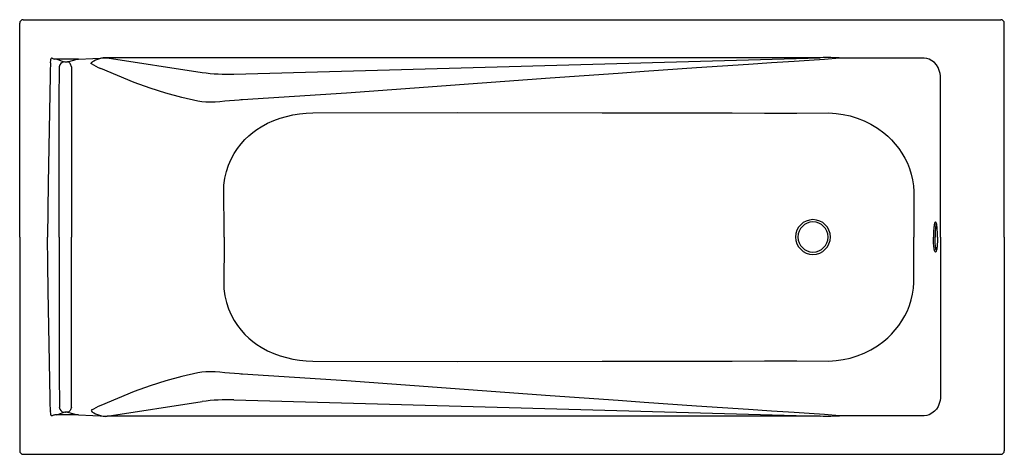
# Model space of a CAD drawing. Header units: millimetres. Extents: x 5117.14 to 5118.84, y 4492.06 to 4492.81.
import ezdxf

# ---------------------------------------------------------------- set-up
doc = ezdxf.new("R2010")
doc.units = ezdxf.units.MM
doc.layers.add('SANINDUSA', color=3, linetype='Continuous')

msp = doc.modelspace()

# ---------------------------------------------------------------- linework, layer by layer
at = {"layer": 'SANINDUSA'}
for p, q in [((5117.1454, 4492.8119), (5118.8344, 4492.8119)), ((5117.1394, 4492.4363), (5117.1394, 4492.8059)), ((5118.8404, 4492.4363), (5118.8404, 4492.8059)), ((5117.2036, 4492.7437), (5117.2002, 4492.7437)), ((5117.2229, 4492.7437), (5117.2036, 4492.7437)), ((5117.2186, 4492.7389), (5117.2192, 4492.7389)), ((5117.2219, 4492.7392), (5117.2327, 4492.7419)), ((5117.2407, 4492.7437), (5117.2229, 4492.7437)), ((5117.2407, 4492.7437), (5117.2906, 4492.7462)), ((5117.2906, 4492.7462), (5117.4548, 4492.7207)), ((5118.522, 4492.7462), (5117.2906, 4492.7462)), ((5117.5096, 4492.7178), (5118.522, 4492.7462)), ((5118.6978, 4492.7455), (5118.671, 4492.7454)), ((5117.2287, 4492.7304), (5117.2287, 4492.4363)), ((5118.73, 4492.4363), (5118.73, 4492.7097)), ((5117.4924, 4492.4363), (5117.4922, 4492.5262)), ((5117.1394, 4492.4363), (5117.1394, 4492.0668)), ((5117.2287, 4492.1423), (5117.2287, 4492.4363)), ((5117.4924, 4492.4363), (5117.4923, 4492.3465)), ((5118.73, 4492.4363), (5118.73, 4492.1629)), ((5118.8404, 4492.4363), (5118.8404, 4492.0668)), ((5117.2906, 4492.1265), (5117.4548, 4492.152)), ((5117.5096, 4492.1549), (5118.522, 4492.1265)), ((5117.2036, 4492.129), (5117.2002, 4492.129)), ((5117.2229, 4492.129), (5117.2036, 4492.129)), ((5117.2186, 4492.1337), (5117.2192, 4492.1337)), ((5117.2219, 4492.1335), (5117.2327, 4492.1308)), ((5117.2407, 4492.129), (5117.2229, 4492.129)), ((5117.2407, 4492.129), (5117.2906, 4492.1265)), ((5118.522, 4492.1265), (5117.2906, 4492.1265)), ((5118.6978, 4492.1272), (5118.671, 4492.1272)), ((5117.1454, 4492.0608), (5118.8344, 4492.0608))]:
    msp.add_line(p, q, dxfattribs=at)
for points in [[(5117.1956, 4492.7454), (5117.195, 4492.7456), (5117.1948, 4492.7456), (5117.1945, 4492.7455), (5117.1942, 4492.7453), (5117.1938, 4492.7448), (5117.1933, 4492.7441)], [(5117.2036, 4492.7437), (5117.2098, 4492.7414), (5117.2156, 4492.7393)], [(5117.2287, 4492.7304), (5117.2284, 4492.732), (5117.2279, 4492.7335), (5117.2273, 4492.735), (5117.2264, 4492.7362), (5117.2254, 4492.7373), (5117.2243, 4492.7382), (5117.2231, 4492.7388), (5117.2219, 4492.7392)], [(5117.2327, 4492.7419), (5117.2366, 4492.7428), (5117.2407, 4492.7437)], [(5117.2626, 4492.7358), (5117.2626, 4492.7359), (5117.2638, 4492.7381)], [(5118.5554, 4492.7453), (5118.5295, 4492.7433), (5118.5034, 4492.7415), (5118.4773, 4492.7398), (5118.438, 4492.7371), (5118.3986, 4492.7345), (5118.3085, 4492.7284), (5118.2183, 4492.7222), (5118.1731, 4492.7191)], [(5118.5389, 4492.7463), (5118.5333, 4492.7463), (5118.5277, 4492.7463), (5118.522, 4492.7462)], [(5118.555, 4492.7459), (5118.555, 4492.7459), (5118.555, 4492.7459), (5118.555, 4492.7459), (5118.555, 4492.7459), (5118.5549, 4492.7459), (5118.5549, 4492.7459), (5118.5546, 4492.7459), (5118.5527, 4492.746), (5118.5487, 4492.7462), (5118.5408, 4492.7463), (5118.5389, 4492.7463)], [(5118.5554, 4492.7453), (5118.5554, 4492.7453), (5118.555, 4492.7459)], [(5118.671, 4492.7454), (5118.653, 4492.7454), (5118.581, 4492.7454), (5118.5554, 4492.7453)], [(5118.73, 4492.7101), (5118.73, 4492.7101), (5118.7299, 4492.7146), (5118.7294, 4492.7189), (5118.728, 4492.7243), (5118.7259, 4492.7293), (5118.7232, 4492.7337), (5118.7198, 4492.7376), (5118.7154, 4492.741), (5118.7104, 4492.7434), (5118.7063, 4492.7447), (5118.7021, 4492.7453), (5118.6978, 4492.7455), (5118.6978, 4492.7455)], [(5117.1924, 4492.7368), (5117.192, 4492.723), (5117.1918, 4492.7148)], [(5117.2077, 4492.4363), (5117.2077, 4492.4855), (5117.2077, 4492.5785), (5117.2078, 4492.6716), (5117.2079, 4492.7305)], [(5117.4472, 4492.6711), (5117.4196, 4492.6775), (5117.392, 4492.685), (5117.3646, 4492.6937), (5117.3374, 4492.7035), (5117.3083, 4492.7152), (5117.2793, 4492.7275)], [(5117.1918, 4492.7148), (5117.1901, 4492.6223), (5117.1883, 4492.5293), (5117.1878, 4492.4828), (5117.1876, 4492.4363)], [(5118.1731, 4492.7191), (5118.0558, 4492.7108), (5117.9385, 4492.7022), (5117.8212, 4492.6935), (5117.704, 4492.6851), (5117.6142, 4492.679), (5117.5243, 4492.6734)], [(5117.5187, 4492.6729), (5117.5187, 4492.6729), (5117.5103, 4492.6724), (5117.5019, 4492.6717), (5117.4936, 4492.6709), (5117.4851, 4492.6702), (5117.4768, 4492.6696), (5117.4689, 4492.6693), (5117.4612, 4492.6695), (5117.4539, 4492.67), (5117.4472, 4492.6711)], [(5117.5243, 4492.6734), (5117.5215, 4492.6731), (5117.5187, 4492.6729)], [(5117.4923, 4492.5262), (5117.4939, 4492.5378), (5117.4967, 4492.5493), (5117.5003, 4492.5603), (5117.5048, 4492.5707), (5117.51, 4492.5804), (5117.5158, 4492.5893), (5117.522, 4492.5975), (5117.5286, 4492.6048), (5117.5354, 4492.6114), (5117.5423, 4492.6172), (5117.5493, 4492.6223), (5117.5565, 4492.6269), (5117.5673, 4492.6328), (5117.5782, 4492.6376), (5117.5892, 4492.6416), (5117.6002, 4492.6447), (5117.6113, 4492.6472), (5117.6226, 4492.6491), (5117.634, 4492.6504), (5117.6456, 4492.651)], [(5117.6456, 4492.651), (5117.8957, 4492.6513), (5118.1457, 4492.6511), (5118.2018, 4492.651), (5118.258, 4492.6509), (5118.3141, 4492.6508), (5118.3702, 4492.6507), (5118.4263, 4492.6506), (5118.4821, 4492.6506), (5118.5374, 4492.6507)], [(5118.5375, 4492.6507), (5118.5499, 4492.6499), (5118.5621, 4492.6482), (5118.5743, 4492.6455), (5118.5863, 4492.6418), (5118.5982, 4492.6371), (5118.6098, 4492.6314), (5118.6212, 4492.6245), (5118.632, 4492.6165), (5118.639, 4492.6106), (5118.6456, 4492.6041), (5118.652, 4492.597), (5118.658, 4492.5894), (5118.6635, 4492.5813), (5118.6685, 4492.5728), (5118.6729, 4492.5638), (5118.6766, 4492.5545), (5118.6797, 4492.5448), (5118.682, 4492.5349), (5118.6836, 4492.5249), (5118.6843, 4492.515)], [(5118.6843, 4492.515), (5118.6843, 4492.4963), (5118.6842, 4492.4784), (5118.6842, 4492.4363)], [(5118.7251, 4492.4363), (5118.7251, 4492.4394), (5118.725, 4492.4423), (5118.7249, 4492.4452), (5118.7247, 4492.448), (5118.7245, 4492.4506), (5118.7242, 4492.4531), (5118.7239, 4492.4553), (5118.7236, 4492.4572), (5118.7233, 4492.4589), (5118.7229, 4492.4602), (5118.7225, 4492.4613), (5118.7221, 4492.4619), (5118.7217, 4492.4623), (5118.7213, 4492.4623), (5118.7208, 4492.4619), (5118.7204, 4492.4613), (5118.72, 4492.4602), (5118.7197, 4492.4589), (5118.7193, 4492.4572), (5118.719, 4492.4553), (5118.7187, 4492.4531), (5118.7184, 4492.4506), (5118.7182, 4492.448), (5118.7181, 4492.4452), (5118.7179, 4492.4423), (5118.7179, 4492.4394), (5118.7178, 4492.4363)], [(5118.723, 4492.4601), (5118.7226, 4492.4589), (5118.7223, 4492.4572), (5118.722, 4492.4553), (5118.7217, 4492.4531), (5118.7214, 4492.4506), (5118.7212, 4492.448), (5118.721, 4492.4452), (5118.7209, 4492.4423), (5118.7208, 4492.4394), (5118.7208, 4492.4363)], [(5117.1918, 4492.1579), (5117.1901, 4492.2504), (5117.1883, 4492.3433), (5117.1878, 4492.3898), (5117.1876, 4492.4363)], [(5117.2077, 4492.4363), (5117.2077, 4492.3872), (5117.2077, 4492.2942), (5117.2078, 4492.2011), (5117.2079, 4492.1421)], [(5118.6843, 4492.3576), (5118.6843, 4492.4014), (5118.6842, 4492.4193), (5118.6842, 4492.4363)], [(5118.7251, 4492.4363), (5118.7251, 4492.4333), (5118.725, 4492.4303), (5118.7249, 4492.4275), (5118.7247, 4492.4247), (5118.7245, 4492.4221), (5118.7242, 4492.4196), (5118.7239, 4492.4174), (5118.7236, 4492.4155), (5118.7233, 4492.4138), (5118.7229, 4492.4125), (5118.7225, 4492.4114), (5118.7221, 4492.4107), (5118.7217, 4492.4104), (5118.7213, 4492.4104), (5118.7208, 4492.4107), (5118.7204, 4492.4114), (5118.72, 4492.4125), (5118.7197, 4492.4138), (5118.7193, 4492.4155), (5118.719, 4492.4174), (5118.7187, 4492.4196), (5118.7184, 4492.4221), (5118.7182, 4492.4247), (5118.7181, 4492.4275), (5118.7179, 4492.4303), (5118.7179, 4492.4333), (5118.7178, 4492.4363)], [(5118.723, 4492.4126), (5118.7226, 4492.4138), (5118.7223, 4492.4155), (5118.722, 4492.4174), (5118.7217, 4492.4196), (5118.7214, 4492.4221), (5118.7212, 4492.4247), (5118.721, 4492.4275), (5118.7209, 4492.4303), (5118.7208, 4492.4333), (5118.7208, 4492.4363)], [(5118.5375, 4492.2219), (5118.5499, 4492.2228), (5118.5621, 4492.2245), (5118.5743, 4492.2272), (5118.5863, 4492.2309), (5118.5982, 4492.2356), (5118.6098, 4492.2413), (5118.6212, 4492.2482), (5118.632, 4492.2561), (5118.639, 4492.2621), (5118.6456, 4492.2686), (5118.652, 4492.2757), (5118.658, 4492.2833), (5118.6635, 4492.2914), (5118.6685, 4492.2999), (5118.6729, 4492.3089), (5118.6766, 4492.3182), (5118.6797, 4492.3278), (5118.682, 4492.3377), (5118.6836, 4492.3477), (5118.6843, 4492.3576)], [(5117.4923, 4492.3465), (5117.4939, 4492.3348), (5117.4967, 4492.3234), (5117.5003, 4492.3124), (5117.5048, 4492.302), (5117.51, 4492.2923), (5117.5158, 4492.2834), (5117.522, 4492.2752), (5117.5286, 4492.2679), (5117.5354, 4492.2613), (5117.5423, 4492.2555), (5117.5493, 4492.2503), (5117.5565, 4492.2458), (5117.5673, 4492.2399), (5117.5782, 4492.235), (5117.5892, 4492.2311), (5117.6002, 4492.228), (5117.6113, 4492.2255), (5117.6226, 4492.2236), (5117.634, 4492.2223), (5117.6456, 4492.2217)], [(5117.6456, 4492.2217), (5117.8957, 4492.2214), (5118.1457, 4492.2216), (5118.2018, 4492.2216), (5118.258, 4492.2217), (5118.3141, 4492.2219), (5118.3702, 4492.222), (5118.4263, 4492.2221), (5118.4821, 4492.2221), (5118.5374, 4492.2219)], [(5117.4472, 4492.2016), (5117.4196, 4492.1952), (5117.392, 4492.1877), (5117.3646, 4492.179), (5117.3374, 4492.1692), (5117.3083, 4492.1575), (5117.2793, 4492.1451)], [(5117.5187, 4492.1998), (5117.5187, 4492.1998), (5117.5103, 4492.2003), (5117.5019, 4492.201), (5117.4936, 4492.2018), (5117.4851, 4492.2025), (5117.4768, 4492.2031), (5117.4689, 4492.2034), (5117.4612, 4492.2032), (5117.4539, 4492.2026), (5117.4472, 4492.2016)], [(5117.5243, 4492.1993), (5117.5215, 4492.1996), (5117.5187, 4492.1998)], [(5118.1731, 4492.1536), (5118.0558, 4492.1619), (5117.9385, 4492.1705), (5117.8212, 4492.1792), (5117.704, 4492.1876), (5117.6142, 4492.1937), (5117.5243, 4492.1993)], [(5118.73, 4492.1625), (5118.73, 4492.1625), (5118.7299, 4492.1581), (5118.7294, 4492.1538), (5118.728, 4492.1484), (5118.7259, 4492.1433), (5118.7232, 4492.139), (5118.7198, 4492.1351), (5118.7154, 4492.1317), (5118.7104, 4492.1292), (5118.7063, 4492.128), (5118.7021, 4492.1273), (5118.6978, 4492.1272), (5118.6978, 4492.1272)], [(5117.1924, 4492.1359), (5117.192, 4492.1497), (5117.1918, 4492.1579)], [(5118.5554, 4492.1274), (5118.5295, 4492.1294), (5118.5034, 4492.1312), (5118.4773, 4492.1329), (5118.438, 4492.1356), (5118.3986, 4492.1382), (5118.3085, 4492.1443), (5118.2183, 4492.1504), (5118.1731, 4492.1536)], [(5117.1956, 4492.1272), (5117.195, 4492.1271), (5117.1948, 4492.1271), (5117.1945, 4492.1272), (5117.1942, 4492.1274), (5117.1938, 4492.1279), (5117.1933, 4492.1286)], [(5117.2036, 4492.129), (5117.2098, 4492.1313), (5117.2156, 4492.1334)], [(5117.2287, 4492.1423), (5117.2284, 4492.1407), (5117.2279, 4492.1392), (5117.2273, 4492.1377), (5117.2264, 4492.1364), (5117.2254, 4492.1353), (5117.2243, 4492.1345), (5117.2231, 4492.1338), (5117.2219, 4492.1335)], [(5117.2327, 4492.1308), (5117.2366, 4492.1299), (5117.2407, 4492.129)], [(5117.2626, 4492.1368), (5117.2626, 4492.1368), (5117.2638, 4492.1346)], [(5118.5389, 4492.1264), (5118.5333, 4492.1264), (5118.5277, 4492.1264), (5118.522, 4492.1265)], [(5118.555, 4492.1268), (5118.555, 4492.1268), (5118.555, 4492.1268), (5118.555, 4492.1268), (5118.555, 4492.1268), (5118.5549, 4492.1268), (5118.5549, 4492.1268), (5118.5546, 4492.1267), (5118.5527, 4492.1266), (5118.5487, 4492.1265), (5118.5408, 4492.1264), (5118.5389, 4492.1264)], [(5118.5554, 4492.1274), (5118.5554, 4492.1274), (5118.555, 4492.1268)], [(5118.671, 4492.1272), (5118.653, 4492.1273), (5118.581, 4492.1273), (5118.5554, 4492.1274)]]:
    msp.add_lwpolyline(points, dxfattribs=at)
for centre, radius, start, end in [((5117.1454, 4492.8059), 0.006, 89.9968, 180.0032), ((5118.8344, 4492.8059), 0.006, 359.9968, 90.0032), ((5117.2049, 4492.7389), 0.0127, 155.7301, 189.4284), ((5117.2042, 4492.761), 0.0178, 240.8823, 256.9758), ((5117.2173, 4492.7299), 0.00953, 100.6371, 176.3648), ((5117.2182, 4492.7481), 0.00912, 253.4604, 272.6162), ((5117.2194, 4492.7507), 0.0117, 269.0796, 282.1798), ((5117.2642, 4492.738), 0.000447, 109.3732, 157.563), ((5117.3044, 4492.6687), 0.0805, 109.7043, 120.0336), ((5117.2886, 4492.7092), 0.037, 86.8435, 107.9189), ((5117.3308, 4492.8525), 0.1351, 239.6785, 247.6168), ((5117.499, 4493.0366), 0.3189, 262.043, 271.9024), ((5118.5099, 4492.4363), 0.03, 0, 180), ((5118.5099, 4492.4363), 0.026, 0, 180), ((5118.5099, 4492.4363), 0.03, 180, 0), ((5118.5099, 4492.4363), 0.026, 180, 0), ((5117.3308, 4492.0202), 0.1351, 112.3832, 120.3215), ((5117.499, 4491.8361), 0.3189, 88.0976, 97.957), ((5117.2049, 4492.1338), 0.0127, 170.5716, 204.2699), ((5117.2042, 4492.1117), 0.0178, 103.0242, 119.1177), ((5117.2173, 4492.1427), 0.00953, 183.6352, 259.3629), ((5117.2182, 4492.1246), 0.00912, 87.3838, 106.5396), ((5117.2194, 4492.122), 0.0117, 77.8202, 90.9204), ((5117.2642, 4492.1347), 0.000447, 202.437, 250.6268), ((5117.3044, 4492.204), 0.0805, 239.9664, 250.2957), ((5117.2886, 4492.1634), 0.037, 252.0811, 273.1565), ((5117.1454, 4492.0668), 0.006, 179.9968, 270.0032), ((5118.8344, 4492.0668), 0.006, 269.9968, 0.0032)]:
    msp.add_arc(centre, radius, start, end, dxfattribs=at)

doc.saveas('drawing.dxf')
